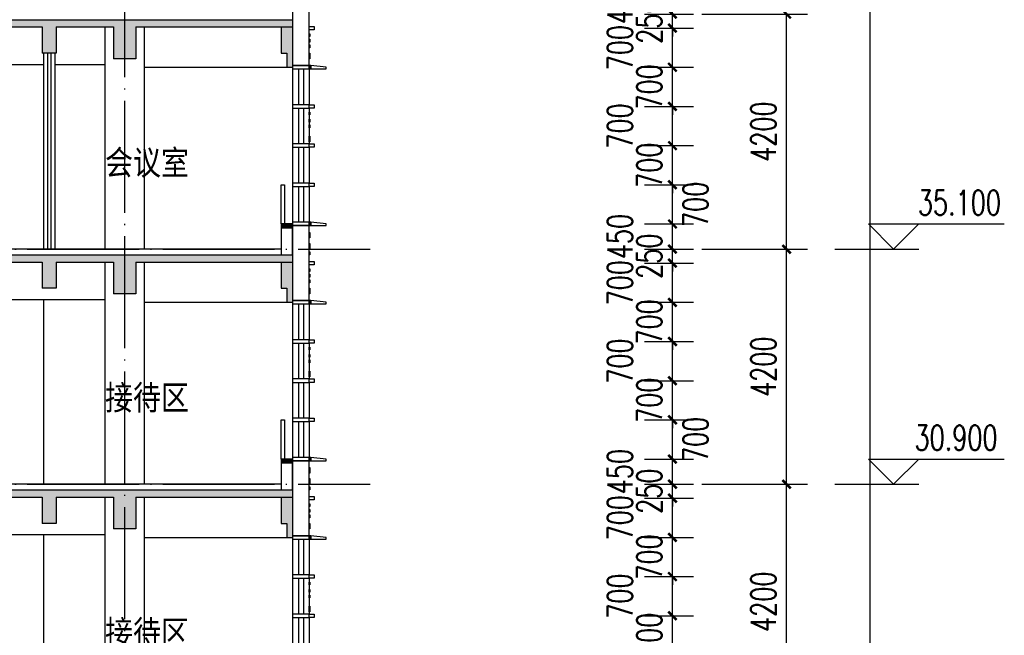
# Model space of a CAD drawing. Header units: millimetres. Extents: x 500457 to 783861, y -293374 to -162131.
# Tile 74 of 116: x 735902 to 753498, y -202151 to -191151. Entities that reach past the tile are written whole.
import ezdxf

# ---------------------------------------------------------------- set-up
doc = ezdxf.new("R2010")
doc.units = ezdxf.units.MM
doc.header["$LTSCALE"] = 1000
doc.linetypes.add('DOTE', pattern=[2.42, 2, -0.2, 0.02, -0.2])
for name, color, linetype in [('A-DOOR-FIRE', 4, 'Continuous'), ('A-SECT-SURF', 6, 'Continuous'), ('A-看线', 115, 'Continuous'), ('DIM_ELEV', 3, 'Continuous'), ('DOTE', 1, 'DOTE'), ('E_WINDOW', 4, 'Continuous'), ('EVTR', 2, 'Continuous'), ('LY_MC_section A_A$0$A31----(18)', 140, 'Continuous'), ('PUB_DIM', 3, 'Continuous'), ('PUB_HATCH', 8, 'Continuous'), ('PUB_TEXT', 7, 'Continuous'), ('WALL', 255, 'Continuous'), ('板洞', 6, 'Continuous')]:
    doc.layers.add(name, color=color, linetype=linetype)
doc.styles.add('_TCH_DIM', font='SIMPLEX', dxfattribs={"bigfont": 'GBCBIG'})
doc.styles.add('_TCH_DIM_T3', font='SIMPLEX', dxfattribs={"width": 0.705882, "bigfont": 'GBCBIG'})
doc.styles.add('TSSD_Norm', font='tssdeng.shx', dxfattribs={"bigfont": 'hztxt.shx'})
doc.dimstyles.new('_TCH_ARCH&&150', dxfattribs={"dimtxt": 446.25, "dimasz": 150, "dimexe": 375, "dimexo": 450, "dimgap": 189.375, "dimtad": 1, "dimdec": 0, "dimzin": 0, "dimdsep": 46, "dimtxsty": '_TCH_DIM_T3', "dimblk": 'ARCHTICK', "dimcen": 0.09, "dimclrt": 7, "dimazin": 2, "dimtfac": 1, "dimtdec": 0, "dimtix": 1, "dimtmove": 2, "dimatfit": 3, "dimfxl": 1, "dimtolj": 1, "dimtzin": 0, "dimarcsym": 0})

# ---------------------------------------------------------------- blocks, each defined once
blk = doc.blocks.new('A$C7aab0e27')
at = {"layer": 'LY_MC_section A_A$0$A31----(18)'}
for points in [[(-30, 0), (-30, -60), (-300, -60), (-300, -30)], [(-30, -60), (-30, 0), (0, 0), (0, -60)]]:
    blk.add_lwpolyline(points, close=True, dxfattribs=at)
blk = doc.blocks.new('A$C37e4a2ef')
at = {"layer": 'LY_MC_section A_A$0$A31----(18)'}
blk.add_lwpolyline([(0, 0), (300, 0), (300, -60), (0, -60)], close=True, dxfattribs=at)
at = {"layer": 'A-DOOR-FIRE'}
blk.add_blockref('A$C7aab0e27', (0, 0), dxfattribs=at)
blk = doc.blocks.new('A$C42b86bd6')
at = {"layer": 'LY_MC_section A_A$0$A31----(18)'}
for points in [[(90, 0), (0, 0), (0, -60), (90, -60)], [(90, 0), (390, 0), (390, -60), (90, -60)]]:
    blk.add_lwpolyline(points, close=True, dxfattribs=at)
blk = doc.blocks.new('A$C827e71c0')
at = {"layer": 'LY_MC_section A_A$0$A31----(18)'}
blk.add_lwpolyline([(0, 0), (-90, 0), (-90, -60), (0, -60)], close=True, dxfattribs=at)
blk = doc.blocks.new('A$C3da70275')
at = {"layer": 'PUB_HATCH'}
for points in [[(0, -80), (0, -550), (200, -550), (200, -80)], [(100, -550), (0, -550), (0, -800), (100, -800)], [(0, -3600), (200, -3600), (200, -3670), (0, -3670)]]:
    blk.add_hatch(color=256, dxfattribs=at).paths.add_polyline_path(points)
at = {"layer": 'EVTR'}
blk.add_lwpolyline([(200, -3600), (200, -2900), (140, -2900), (140, -3600)], dxfattribs=at)
at = {"layer": 'WALL', "color": 0}
for p, q in [((0, -80), (0, -550)), ((200, -80), (0, -80)), ((200, -80), (200, -550)), ((0, -550), (0, -800)), ((200, -550), (100, -550)), ((100, -550), (100, -800)), ((100, -800), (0, -800))]:
    blk.add_line(p, q, dxfattribs=at)
at = {"layer": 'WALL'}
for points in [[(0, -3600), (200, -3600), (200, -3670), (0, -3670)], [(0, -3670), (200, -3670), (200, -4150), (0, -4150)]]:
    blk.add_lwpolyline(points, close=True, dxfattribs=at)
blk = doc.blocks.new('$EWDLib$00001159')
for p, q in [((0, 0), (0, 1500)), ((84, 0), (84, 1500)), ((156, 0), (156, 1500)), ((240, 0), (240, 1500))]:
    blk.add_line(p, q)
blk = doc.blocks.new('A$Cefe507ca')
at = {"layer": 'LY_MC_section A_A$0$A31----(18)'}
for points in [[(300, -8680), (0, -8680), (0, -10020), (300, -10020)], [(300, -9450), (310, -9450), (310, -9500), (300, -9500)], [(300, -9550), (310, -9550), (310, -9600), (300, -9600)], [(300, -9650), (310, -9650), (310, -9700), (300, -9700)], [(300, -9800), (310, -9800), (310, -9900), (300, -9900)], [(300, -10850), (310, -10850), (310, -10900), (300, -10900)], [(300, -10980), (310, -10980), (310, -11030), (300, -11030)], [(300, -11080), (310, -11080), (310, -11130), (300, -11130)], [(300, -11280), (310, -11280), (310, -11380), (300, -11380)], [(300, -12880), (0, -12880), (0, -14220), (300, -14220)], [(300, -17080), (0, -17080), (0, -18420), (300, -18420)], [(300, -19250), (310, -19250), (310, -19300), (300, -19300)], [(300, -19380), (310, -19380), (310, -19430), (300, -19430)], [(300, -19480), (310, -19480), (310, -19530), (300, -19530)], [(300, -19680), (310, -19680), (310, -19780), (300, -19780)]]:
    blk.add_lwpolyline(points, close=True, dxfattribs=at)
at = {"layer": 'LY_MC_section A_A$0$A31----(18)', "color": 51, "true_color": 0xf8f6b0}
for points in [[(300, -13000), (310, -13000), (310, -13100), (300, -13100)], [(300, -13200), (310, -13200), (310, -13300), (300, -13300)], [(300, -13350), (310, -13350), (310, -13400), (300, -13400)], [(300, -13650), (310, -13650), (310, -13700), (300, -13700)], [(300, -13750), (310, -13750), (310, -13800), (300, -13800)], [(300, -13850), (310, -13850), (310, -13900), (300, -13900)], [(300, -14000), (310, -14000), (310, -14100), (300, -14100)], [(300, -15050), (310, -15050), (310, -15100), (300, -15100)], [(300, -15180), (310, -15180), (310, -15230), (300, -15230)], [(300, -15280), (310, -15280), (310, -15330), (300, -15330)], [(300, -15480), (310, -15480), (310, -15580), (300, -15580)], [(300, -17200), (310, -17200), (310, -17300), (300, -17300)], [(300, -17400), (310, -17400), (310, -17500), (300, -17500)], [(300, -17550), (310, -17550), (310, -17600), (300, -17600)], [(300, -17850), (310, -17850), (310, -17900), (300, -17900)], [(300, -17950), (310, -17950), (310, -18000), (300, -18000)], [(300, -18050), (310, -18050), (310, -18100), (300, -18100)], [(300, -18200), (310, -18200), (310, -18300), (300, -18300)]]:
    blk.add_lwpolyline(points, close=True, dxfattribs=at)
at = {"layer": 'A-DOOR-FIRE', "xscale": -1}
for name, p in [('A$C827e71c0', (300, -9320)), ('A$C37e4a2ef', (300, -10020)), ('A$C42b86bd6', (390, -10720)), ('A$C37e4a2ef', (300, -12820)), ('A$C37e4a2ef', (300, -12820)), ('A$C827e71c0', (300, -13520)), ('A$C37e4a2ef', (300, -14220)), ('A$C42b86bd6', (390, -14920)), ('A$C37e4a2ef', (300, -17020)), ('A$C37e4a2ef', (300, -17020)), ('A$C827e71c0', (300, -17720)), ('A$C37e4a2ef', (300, -18420)), ('A$C42b86bd6', (390, -19120))]:
    blk.add_blockref(name, p, dxfattribs=at)
at = {"layer": 'LY_MC_section A_A$0$A31----(18)', "xscale": 1.250000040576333, "yscale": -0.4266666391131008}
for p in [(0, -10080), (0, -10780), (0, -11480), (0, -12180), (0, -14280), (0, -14980), (0, -15680), (0, -16380), (0, -18480), (0, -19180), (0, -19880)]:
    blk.add_blockref('$EWDLib$00001159', p, dxfattribs=at)
at = {"layer": 'LY_MC_section A_A$0$A31----(18)', "xscale": -1}
for p in [(390, -11420), (390, -12120), (390, -15620), (390, -16320), (390, -19820)]:
    blk.add_blockref('A$C42b86bd6', p, dxfattribs=at)
at = {"layer": '板洞', "xscale": -1}
for p in [(0, -9250), (0, -13450), (0, -17650)]:
    blk.add_blockref('A$C3da70275', p, dxfattribs=at)
blk = doc.blocks.new('A$Cee851c36')
at = {"layer": 'PUB_HATCH'}
for points in [[(15600, -187), (15750, -230), (18125, -230), (18292, -187), (18375, -100), (15600, -100)], [(18292, -187), (18375, -230), (19400, -230), (19600, -187), (19600, -100), (18375, -100)], [(19600, -187), (19800, -230), (22600, -230), (22600, -100), (19600, -100)], [(18292, -187), (18125, -230), (18125, -700), (18375, -700), (18375, -230)], [(19600, -187), (19400, -230), (19400, -800), (19800, -800), (19800, -230)]]:
    blk.add_hatch(color=256, dxfattribs=at).paths.add_polyline_path(points)
at = {"layer": 'A-SECT-SURF'}
blk.add_line((22400, 0), (0, 0), dxfattribs=at)
at = {"layer": 'A-看线'}
for p, q in [((19250, -4200), (19250, -230)), ((19950, -230), (19950, -4200)), ((15750, -900), (19250, -900))]:
    blk.add_line(p, q, dxfattribs=at)
for points in [[(18150, -900), (18150, -4200)], [(19950, -950), (22500, -950)]]:
    blk.add_lwpolyline(points, dxfattribs=at)
at = {"layer": 'WALL'}
for p, q in [((15600, -100), (18375, -100)), ((18375, -100), (19600, -100)), ((19600, -100), (22600, -100)), ((22600, -100), (22600, -230)), ((15750, -230), (18125, -230)), ((18125, -230), (18125, -700)), ((18375, -230), (18375, -700)), ((18375, -230), (19400, -230)), ((19400, -230), (19400, -800)), ((19800, -230), (19800, -800)), ((19800, -230), (22600, -230)), ((18375, -700), (18125, -700)), ((19800, -800), (19400, -800))]:
    blk.add_line(p, q, dxfattribs=at)
at = {"layer": 'PUB_TEXT', "style": 'TSSD_Norm'}
blk.add_text('接待区', height=500, dxfattribs=at).set_placement((19250, -2920))
blk = doc.blocks.new('A$C491a6cfb')
at = {"layer": 'PUB_HATCH'}
for points in [[(15600, -187), (15750, -230), (18125, -230), (18292, -187), (18375, -100), (15600, -100)], [(18292, -187), (18375, -230), (19400, -230), (19600, -187), (19600, -100), (18375, -100)], [(19600, -187), (19800, -230), (22600, -230), (22600, -100), (19600, -100)], [(18292, -187), (18125, -230), (18125, -700), (18375, -700), (18375, -230)], [(19600, -187), (19400, -230), (19400, -800), (19800, -800), (19800, -230)]]:
    blk.add_hatch(color=256, dxfattribs=at).paths.add_polyline_path(points)
at = {"layer": 'A-看线'}
for p, q in [((19250, -4200), (19250, -230)), ((19950, -230), (19950, -4200)), ((15750, -900), (18150, -900)), ((18350, -900), (19250, -900))]:
    blk.add_line(p, q, dxfattribs=at)
blk.add_lwpolyline([(19950, -950), (22500, -950)], dxfattribs=at)
at = {"layer": 'WALL'}
for p, q in [((15600, -100), (18375, -100)), ((18375, -100), (19600, -100)), ((19600, -100), (22600, -100)), ((22600, -100), (22600, -230)), ((15750, -230), (18125, -230)), ((18125, -230), (18125, -700)), ((18375, -230), (18375, -700)), ((18375, -230), (19400, -230)), ((19400, -230), (19400, -800)), ((19800, -230), (19800, -800)), ((19800, -230), (22600, -230)), ((18375, -700), (18125, -700)), ((19800, -800), (19400, -800))]:
    blk.add_line(p, q, dxfattribs=at)
at = {"layer": 'E_WINDOW', "xscale": 0.8333333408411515, "yscale": 2.333333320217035, "rotation": 179.9999999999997}
blk.add_blockref('$EWDLib$00001159', (18350, -700), dxfattribs=at)
at = {"layer": 'PUB_TEXT', "style": 'TSSD_Norm'}
blk.add_text('会议室', height=500, dxfattribs=at).set_placement((19250, -2920))
blk = doc.blocks.new('_ArchTick')
at = {"color": 0, "linetype": 'ByBlock', "const_width": 0.3}
blk.add_lwpolyline([(-0.5, -0.5), (0.5, 0.5)], dxfattribs=at)
blk = doc.blocks.new('*D196')
at = {"layer": 'Defpoints', "color": 0, "transparency": 16777216}
for p in [(746619, -201801), (747567, -201801), (746619, -202501)]:
    blk.add_point(p, dxfattribs=at)
at = {"layer": 'PUB_DIM', "color": 0, "lineweight": -2, "transparency": 16777216}
for p, q in [((747069, -201801), (747942, -201801)), ((747567, -201801), (747567, -201651)), ((747567, -202501), (747567, -201801)), ((747069, -202501), (747942, -202501)), ((747567, -202501), (747567, -202651))]:
    blk.add_line(p, q, dxfattribs=at)
at = {"layer": 'PUB_DIM', "color": 0, "lineweight": -2, "transparency": 16777216, "xscale": 150, "yscale": 150, "zscale": 150}
for p, rotation in [((747567, -201801), 270), ((747567, -202501), 90)]:
    blk.add_blockref('_ArchTick', p, dxfattribs=dict(at, rotation=rotation))
at = {"layer": 'PUB_DIM', "color": 7, "transparency": 16777216, "insert": (747154, -202151), "char_height": 446.2, "attachment_point": 5, "rotation": 90, "style": '_TCH_DIM_T3'}
blk.add_mtext('\\A1;700', dxfattribs=at)
blk = doc.blocks.new('*D197')
at = {"layer": 'Defpoints', "color": 0, "transparency": 16777216}
for p in [(746619, -201101), (747567, -201101), (746619, -201801)]:
    blk.add_point(p, dxfattribs=at)
at = {"layer": 'PUB_DIM', "color": 0, "lineweight": -2, "transparency": 16777216}
for p, q in [((747069, -201101), (747942, -201101)), ((747567, -201801), (747567, -201101)), ((747069, -201801), (747942, -201801))]:
    blk.add_line(p, q, dxfattribs=at)
at = {"layer": 'PUB_DIM', "color": 0, "lineweight": -2, "transparency": 16777216, "xscale": 150, "yscale": 150, "zscale": 150}
for p, rotation in [((747567, -201101), 90), ((747567, -201801), 270)]:
    blk.add_blockref('_ArchTick', p, dxfattribs=dict(at, rotation=rotation))
at = {"layer": 'PUB_DIM', "color": 7, "transparency": 16777216, "insert": (746629, -201451), "char_height": 446.2, "attachment_point": 5, "rotation": 90, "style": '_TCH_DIM_T3'}
blk.add_mtext('\\A1;700', dxfattribs=at)
blk = doc.blocks.new('*D198')
at = {"layer": 'Defpoints', "color": 0, "transparency": 16777216}
for p in [(746619, -200401), (747567, -200401), (746619, -201101)]:
    blk.add_point(p, dxfattribs=at)
at = {"layer": 'PUB_DIM', "color": 0, "lineweight": -2, "transparency": 16777216}
for p, q in [((747069, -200401), (747942, -200401)), ((747567, -200401), (747567, -200251)), ((747567, -201101), (747567, -200401)), ((747069, -201101), (747942, -201101)), ((747567, -201101), (747567, -201251))]:
    blk.add_line(p, q, dxfattribs=at)
at = {"layer": 'PUB_DIM', "color": 0, "lineweight": -2, "transparency": 16777216, "xscale": 150, "yscale": 150, "zscale": 150}
for p, rotation in [((747567, -200401), 270), ((747567, -201101), 90)]:
    blk.add_blockref('_ArchTick', p, dxfattribs=dict(at, rotation=rotation))
at = {"layer": 'PUB_DIM', "color": 7, "transparency": 16777216, "insert": (747154, -200751), "char_height": 446.2, "attachment_point": 5, "rotation": 90, "style": '_TCH_DIM_T3'}
blk.add_mtext('\\A1;700', dxfattribs=at)
blk = doc.blocks.new('*D199')
at = {"layer": 'Defpoints', "color": 0, "transparency": 16777216}
for p in [(746619, -199701), (747567, -199701), (746619, -200401)]:
    blk.add_point(p, dxfattribs=at)
at = {"layer": 'PUB_DIM', "color": 0, "lineweight": -2, "transparency": 16777216}
for p, q in [((747069, -199701), (747942, -199701)), ((747567, -200401), (747567, -199701)), ((747069, -200401), (747942, -200401))]:
    blk.add_line(p, q, dxfattribs=at)
at = {"layer": 'PUB_DIM', "color": 0, "lineweight": -2, "transparency": 16777216, "xscale": 150, "yscale": 150, "zscale": 150}
for p, rotation in [((747567, -199701), 90), ((747567, -200401), 270)]:
    blk.add_blockref('_ArchTick', p, dxfattribs=dict(at, rotation=rotation))
at = {"layer": 'PUB_DIM', "color": 7, "transparency": 16777216, "insert": (746629, -200051), "char_height": 446.2, "attachment_point": 5, "rotation": 90, "style": '_TCH_DIM_T3'}
blk.add_mtext('\\A1;700', dxfattribs=at)
blk = doc.blocks.new('*D200')
at = {"layer": 'Defpoints', "color": 0, "transparency": 16777216}
for p in [(746619, -199451), (747567, -199451), (746619, -199701)]:
    blk.add_point(p, dxfattribs=at)
at = {"layer": 'PUB_DIM', "color": 0, "lineweight": -2, "transparency": 16777216}
for p, q in [((747567, -199451), (747567, -199301)), ((747069, -199451), (747942, -199451)), ((747567, -199701), (747567, -199451)), ((747069, -199701), (747942, -199701)), ((747567, -199701), (747567, -199851))]:
    blk.add_line(p, q, dxfattribs=at)
at = {"layer": 'PUB_DIM', "color": 0, "lineweight": -2, "transparency": 16777216, "xscale": 150, "yscale": 150, "zscale": 150}
for p, rotation in [((747567, -199451), 270), ((747567, -199701), 90)]:
    blk.add_blockref('_ArchTick', p, dxfattribs=dict(at, rotation=rotation))
at = {"layer": 'PUB_DIM', "color": 7, "transparency": 16777216, "insert": (747154, -199576), "char_height": 446.2, "attachment_point": 5, "rotation": 90, "style": '_TCH_DIM_T3'}
blk.add_mtext('\\A1;250', dxfattribs=at)
blk = doc.blocks.new('*D201')
at = {"layer": 'Defpoints', "color": 0, "transparency": 16777216}
for p in [(746619, -199001), (747567, -199001), (746619, -199451)]:
    blk.add_point(p, dxfattribs=at)
at = {"layer": 'PUB_DIM', "color": 0, "lineweight": -2, "transparency": 16777216}
for p, q in [((747069, -199001), (747942, -199001)), ((747567, -199451), (747567, -199001)), ((747069, -199451), (747942, -199451))]:
    blk.add_line(p, q, dxfattribs=at)
at = {"layer": 'PUB_DIM', "color": 0, "lineweight": -2, "transparency": 16777216, "xscale": 150, "yscale": 150, "zscale": 150}
for p, rotation in [((747567, -199001), 90), ((747567, -199451), 270)]:
    blk.add_blockref('_ArchTick', p, dxfattribs=dict(at, rotation=rotation))
at = {"layer": 'PUB_DIM', "color": 7, "transparency": 16777216, "insert": (746629, -199226), "char_height": 446.2, "attachment_point": 5, "rotation": 90, "style": '_TCH_DIM_T3'}
blk.add_mtext('\\A1;450', dxfattribs=at)
blk = doc.blocks.new('*D202')
at = {"layer": 'Defpoints', "color": 0, "transparency": 16777216}
for p in [(746619, -198301), (747567, -198301), (746619, -199001)]:
    blk.add_point(p, dxfattribs=at)
at = {"layer": 'PUB_DIM', "color": 0, "lineweight": -2, "transparency": 16777216}
for p, q in [((747069, -198301), (747942, -198301)), ((747567, -199001), (747567, -198301)), ((747069, -199001), (747942, -199001))]:
    blk.add_line(p, q, dxfattribs=at)
at = {"layer": 'PUB_DIM', "color": 0, "lineweight": -2, "transparency": 16777216, "xscale": 150, "yscale": 150, "zscale": 150}
for p, rotation in [((747567, -198301), 90), ((747567, -199001), 270)]:
    blk.add_blockref('_ArchTick', p, dxfattribs=dict(at, rotation=rotation))
at = {"layer": 'PUB_DIM', "color": 7, "transparency": 16777216, "insert": (747979, -198651), "char_height": 446.2, "attachment_point": 5, "rotation": 90, "style": '_TCH_DIM_T3'}
blk.add_mtext('\\A1;700', dxfattribs=at)
blk = doc.blocks.new('*D203')
at = {"layer": 'Defpoints', "color": 0, "transparency": 16777216}
for p in [(746619, -197601), (747567, -197601), (746619, -198301)]:
    blk.add_point(p, dxfattribs=at)
at = {"layer": 'PUB_DIM', "color": 0, "lineweight": -2, "transparency": 16777216}
for p, q in [((747069, -197601), (747942, -197601)), ((747567, -197601), (747567, -197451)), ((747567, -198301), (747567, -197601)), ((747069, -198301), (747942, -198301)), ((747567, -198301), (747567, -198451))]:
    blk.add_line(p, q, dxfattribs=at)
at = {"layer": 'PUB_DIM', "color": 0, "lineweight": -2, "transparency": 16777216, "xscale": 150, "yscale": 150, "zscale": 150}
for p, rotation in [((747567, -197601), 270), ((747567, -198301), 90)]:
    blk.add_blockref('_ArchTick', p, dxfattribs=dict(at, rotation=rotation))
at = {"layer": 'PUB_DIM', "color": 7, "transparency": 16777216, "insert": (747154, -197951), "char_height": 446.2, "attachment_point": 5, "rotation": 90, "style": '_TCH_DIM_T3'}
blk.add_mtext('\\A1;700', dxfattribs=at)
blk = doc.blocks.new('*D204')
at = {"layer": 'Defpoints', "color": 0, "transparency": 16777216}
for p in [(746619, -196901), (747567, -196901), (746619, -197601)]:
    blk.add_point(p, dxfattribs=at)
at = {"layer": 'PUB_DIM', "color": 0, "lineweight": -2, "transparency": 16777216}
for p, q in [((747069, -196901), (747942, -196901)), ((747567, -197601), (747567, -196901)), ((747069, -197601), (747942, -197601))]:
    blk.add_line(p, q, dxfattribs=at)
at = {"layer": 'PUB_DIM', "color": 0, "lineweight": -2, "transparency": 16777216, "xscale": 150, "yscale": 150, "zscale": 150}
for p, rotation in [((747567, -196901), 90), ((747567, -197601), 270)]:
    blk.add_blockref('_ArchTick', p, dxfattribs=dict(at, rotation=rotation))
at = {"layer": 'PUB_DIM', "color": 7, "transparency": 16777216, "insert": (746629, -197251), "char_height": 446.2, "attachment_point": 5, "rotation": 90, "style": '_TCH_DIM_T3'}
blk.add_mtext('\\A1;700', dxfattribs=at)
blk = doc.blocks.new('*D205')
at = {"layer": 'Defpoints', "color": 0, "transparency": 16777216}
for p in [(746619, -196201), (747567, -196201), (746619, -196901)]:
    blk.add_point(p, dxfattribs=at)
at = {"layer": 'PUB_DIM', "color": 0, "lineweight": -2, "transparency": 16777216}
for p, q in [((747567, -196201), (747567, -196051)), ((747069, -196201), (747942, -196201)), ((747567, -196901), (747567, -196201)), ((747069, -196901), (747942, -196901)), ((747567, -196901), (747567, -197051))]:
    blk.add_line(p, q, dxfattribs=at)
at = {"layer": 'PUB_DIM', "color": 0, "lineweight": -2, "transparency": 16777216, "xscale": 150, "yscale": 150, "zscale": 150}
for p, rotation in [((747567, -196201), 270), ((747567, -196901), 90)]:
    blk.add_blockref('_ArchTick', p, dxfattribs=dict(at, rotation=rotation))
at = {"layer": 'PUB_DIM', "color": 7, "transparency": 16777216, "insert": (747154, -196551), "char_height": 446.2, "attachment_point": 5, "rotation": 90, "style": '_TCH_DIM_T3'}
blk.add_mtext('\\A1;700', dxfattribs=at)
blk = doc.blocks.new('*D206')
at = {"layer": 'Defpoints', "color": 0, "transparency": 16777216}
for p in [(746619, -195501), (747567, -195501), (746619, -196201)]:
    blk.add_point(p, dxfattribs=at)
at = {"layer": 'PUB_DIM', "color": 0, "lineweight": -2, "transparency": 16777216}
for p, q in [((747069, -195501), (747942, -195501)), ((747567, -196201), (747567, -195501)), ((747069, -196201), (747942, -196201))]:
    blk.add_line(p, q, dxfattribs=at)
at = {"layer": 'PUB_DIM', "color": 0, "lineweight": -2, "transparency": 16777216, "xscale": 150, "yscale": 150, "zscale": 150}
for p, rotation in [((747567, -195501), 90), ((747567, -196201), 270)]:
    blk.add_blockref('_ArchTick', p, dxfattribs=dict(at, rotation=rotation))
at = {"layer": 'PUB_DIM', "color": 7, "transparency": 16777216, "insert": (746629, -195851), "char_height": 446.2, "attachment_point": 5, "rotation": 90, "style": '_TCH_DIM_T3'}
blk.add_mtext('\\A1;700', dxfattribs=at)
blk = doc.blocks.new('*D207')
at = {"layer": 'Defpoints', "color": 0, "transparency": 16777216}
for p in [(746619, -195251), (747567, -195251), (746619, -195501)]:
    blk.add_point(p, dxfattribs=at)
at = {"layer": 'PUB_DIM', "color": 0, "lineweight": -2, "transparency": 16777216}
for p, q in [((747567, -195251), (747567, -195101)), ((747069, -195251), (747942, -195251)), ((747567, -195501), (747567, -195251)), ((747069, -195501), (747942, -195501)), ((747567, -195501), (747567, -195651))]:
    blk.add_line(p, q, dxfattribs=at)
at = {"layer": 'PUB_DIM', "color": 0, "lineweight": -2, "transparency": 16777216, "xscale": 150, "yscale": 150, "zscale": 150}
for p, rotation in [((747567, -195251), 270), ((747567, -195501), 90)]:
    blk.add_blockref('_ArchTick', p, dxfattribs=dict(at, rotation=rotation))
at = {"layer": 'PUB_DIM', "color": 7, "transparency": 16777216, "insert": (747154, -195376), "char_height": 446.2, "attachment_point": 5, "rotation": 90, "style": '_TCH_DIM_T3'}
blk.add_mtext('\\A1;250', dxfattribs=at)
blk = doc.blocks.new('*D208')
at = {"layer": 'Defpoints', "color": 0, "transparency": 16777216}
for p in [(746619, -194801), (747567, -194801), (746619, -195251)]:
    blk.add_point(p, dxfattribs=at)
at = {"layer": 'PUB_DIM', "color": 0, "lineweight": -2, "transparency": 16777216}
for p, q in [((747069, -194801), (747942, -194801)), ((747567, -195251), (747567, -194801)), ((747069, -195251), (747942, -195251))]:
    blk.add_line(p, q, dxfattribs=at)
at = {"layer": 'PUB_DIM', "color": 0, "lineweight": -2, "transparency": 16777216, "xscale": 150, "yscale": 150, "zscale": 150}
for p, rotation in [((747567, -194801), 90), ((747567, -195251), 270)]:
    blk.add_blockref('_ArchTick', p, dxfattribs=dict(at, rotation=rotation))
at = {"layer": 'PUB_DIM', "color": 7, "transparency": 16777216, "insert": (746629, -195026), "char_height": 446.2, "attachment_point": 5, "rotation": 90, "style": '_TCH_DIM_T3'}
blk.add_mtext('\\A1;450', dxfattribs=at)
blk = doc.blocks.new('*D209')
at = {"layer": 'Defpoints', "color": 0, "transparency": 16777216}
for p in [(746619, -194101), (747567, -194101), (746619, -194801)]:
    blk.add_point(p, dxfattribs=at)
at = {"layer": 'PUB_DIM', "color": 0, "lineweight": -2, "transparency": 16777216}
for p, q in [((747069, -194101), (747942, -194101)), ((747567, -194801), (747567, -194101)), ((747069, -194801), (747942, -194801))]:
    blk.add_line(p, q, dxfattribs=at)
at = {"layer": 'PUB_DIM', "color": 0, "lineweight": -2, "transparency": 16777216, "xscale": 150, "yscale": 150, "zscale": 150}
for p, rotation in [((747567, -194101), 90), ((747567, -194801), 270)]:
    blk.add_blockref('_ArchTick', p, dxfattribs=dict(at, rotation=rotation))
at = {"layer": 'PUB_DIM', "color": 7, "transparency": 16777216, "insert": (747979, -194451), "char_height": 446.2, "attachment_point": 5, "rotation": 90, "style": '_TCH_DIM_T3'}
blk.add_mtext('\\A1;700', dxfattribs=at)
blk = doc.blocks.new('*D210')
at = {"layer": 'Defpoints', "color": 0, "transparency": 16777216}
for p in [(746619, -193401), (747567, -193401), (746619, -194101)]:
    blk.add_point(p, dxfattribs=at)
at = {"layer": 'PUB_DIM', "color": 0, "lineweight": -2, "transparency": 16777216}
for p, q in [((747567, -193401), (747567, -193251)), ((747069, -193401), (747942, -193401)), ((747567, -194101), (747567, -193401)), ((747069, -194101), (747942, -194101)), ((747567, -194101), (747567, -194251))]:
    blk.add_line(p, q, dxfattribs=at)
at = {"layer": 'PUB_DIM', "color": 0, "lineweight": -2, "transparency": 16777216, "xscale": 150, "yscale": 150, "zscale": 150}
for p, rotation in [((747567, -193401), 270), ((747567, -194101), 90)]:
    blk.add_blockref('_ArchTick', p, dxfattribs=dict(at, rotation=rotation))
at = {"layer": 'PUB_DIM', "color": 7, "transparency": 16777216, "insert": (747154, -193751), "char_height": 446.2, "attachment_point": 5, "rotation": 90, "style": '_TCH_DIM_T3'}
blk.add_mtext('\\A1;700', dxfattribs=at)
blk = doc.blocks.new('*D211')
at = {"layer": 'Defpoints', "color": 0, "transparency": 16777216}
for p in [(746619, -192701), (747567, -192701), (746619, -193401)]:
    blk.add_point(p, dxfattribs=at)
at = {"layer": 'PUB_DIM', "color": 0, "lineweight": -2, "transparency": 16777216}
for p, q in [((747069, -192701), (747942, -192701)), ((747567, -193401), (747567, -192701)), ((747069, -193401), (747942, -193401))]:
    blk.add_line(p, q, dxfattribs=at)
at = {"layer": 'PUB_DIM', "color": 0, "lineweight": -2, "transparency": 16777216, "xscale": 150, "yscale": 150, "zscale": 150}
for p, rotation in [((747567, -192701), 90), ((747567, -193401), 270)]:
    blk.add_blockref('_ArchTick', p, dxfattribs=dict(at, rotation=rotation))
at = {"layer": 'PUB_DIM', "color": 7, "transparency": 16777216, "insert": (746629, -193051), "char_height": 446.2, "attachment_point": 5, "rotation": 90, "style": '_TCH_DIM_T3'}
blk.add_mtext('\\A1;700', dxfattribs=at)
blk = doc.blocks.new('*D212')
at = {"layer": 'Defpoints', "color": 0, "transparency": 16777216}
for p in [(746619, -192001), (747567, -192001), (746619, -192701)]:
    blk.add_point(p, dxfattribs=at)
at = {"layer": 'PUB_DIM', "color": 0, "lineweight": -2, "transparency": 16777216}
for p, q in [((747567, -192001), (747567, -191851)), ((747069, -192001), (747942, -192001)), ((747567, -192701), (747567, -192001)), ((747069, -192701), (747942, -192701)), ((747567, -192701), (747567, -192851))]:
    blk.add_line(p, q, dxfattribs=at)
at = {"layer": 'PUB_DIM', "color": 0, "lineweight": -2, "transparency": 16777216, "xscale": 150, "yscale": 150, "zscale": 150}
for p, rotation in [((747567, -192001), 270), ((747567, -192701), 90)]:
    blk.add_blockref('_ArchTick', p, dxfattribs=dict(at, rotation=rotation))
at = {"layer": 'PUB_DIM', "color": 7, "transparency": 16777216, "insert": (747154, -192351), "char_height": 446.2, "attachment_point": 5, "rotation": 90, "style": '_TCH_DIM_T3'}
blk.add_mtext('\\A1;700', dxfattribs=at)
blk = doc.blocks.new('*D213')
at = {"layer": 'Defpoints', "color": 0, "transparency": 16777216}
for p in [(746619, -191301), (747567, -191301), (746619, -192001)]:
    blk.add_point(p, dxfattribs=at)
at = {"layer": 'PUB_DIM', "color": 0, "lineweight": -2, "transparency": 16777216}
for p, q in [((747069, -191301), (747942, -191301)), ((747567, -192001), (747567, -191301)), ((747069, -192001), (747942, -192001))]:
    blk.add_line(p, q, dxfattribs=at)
at = {"layer": 'PUB_DIM', "color": 0, "lineweight": -2, "transparency": 16777216, "xscale": 150, "yscale": 150, "zscale": 150}
for p, rotation in [((747567, -191301), 90), ((747567, -192001), 270)]:
    blk.add_blockref('_ArchTick', p, dxfattribs=dict(at, rotation=rotation))
at = {"layer": 'PUB_DIM', "color": 7, "transparency": 16777216, "insert": (746629, -191651), "char_height": 446.2, "attachment_point": 5, "rotation": 90, "style": '_TCH_DIM_T3'}
blk.add_mtext('\\A1;700', dxfattribs=at)
blk = doc.blocks.new('*D214')
at = {"layer": 'Defpoints', "color": 0, "transparency": 16777216}
for p in [(746619, -191051), (747567, -191051), (746619, -191301)]:
    blk.add_point(p, dxfattribs=at)
at = {"layer": 'PUB_DIM', "color": 0, "lineweight": -2, "transparency": 16777216}
for p, q in [((747567, -191051), (747567, -190901)), ((747069, -191051), (747942, -191051)), ((747567, -191301), (747567, -191051)), ((747069, -191301), (747942, -191301)), ((747567, -191301), (747567, -191451))]:
    blk.add_line(p, q, dxfattribs=at)
at = {"layer": 'PUB_DIM', "color": 0, "lineweight": -2, "transparency": 16777216, "xscale": 150, "yscale": 150, "zscale": 150}
for p, rotation in [((747567, -191051), 270), ((747567, -191301), 90)]:
    blk.add_blockref('_ArchTick', p, dxfattribs=dict(at, rotation=rotation))
at = {"layer": 'PUB_DIM', "color": 7, "transparency": 16777216, "insert": (747154, -191176), "char_height": 446.2, "attachment_point": 5, "rotation": 90, "style": '_TCH_DIM_T3'}
blk.add_mtext('\\A1;250', dxfattribs=at)
blk = doc.blocks.new('*D215')
at = {"layer": 'Defpoints', "color": 0, "transparency": 16777216}
for p in [(746619, -190601), (747567, -190601), (746619, -191051)]:
    blk.add_point(p, dxfattribs=at)
at = {"layer": 'PUB_DIM', "color": 0, "lineweight": -2, "transparency": 16777216}
for p, q in [((747069, -190601), (747942, -190601)), ((747567, -191051), (747567, -190601)), ((747069, -191051), (747942, -191051))]:
    blk.add_line(p, q, dxfattribs=at)
at = {"layer": 'PUB_DIM', "color": 0, "lineweight": -2, "transparency": 16777216, "xscale": 150, "yscale": 150, "zscale": 150}
for p, rotation in [((747567, -190601), 90), ((747567, -191051), 270)]:
    blk.add_blockref('_ArchTick', p, dxfattribs=dict(at, rotation=rotation))
at = {"layer": 'PUB_DIM', "color": 7, "transparency": 16777216, "insert": (746629, -190826), "char_height": 446.2, "attachment_point": 5, "rotation": 90, "style": '_TCH_DIM_T3'}
blk.add_mtext('\\A1;450', dxfattribs=at)
blk = doc.blocks.new('*D229')
at = {"layer": 'Defpoints', "color": 0, "transparency": 16777216}
for p in [(746806, -182051), (751101, -182051), (746806, -235951)]:
    blk.add_point(p, dxfattribs=at)
at = {"layer": 'PUB_DIM', "color": 0, "lineweight": -2, "transparency": 16777216}
for p, q in [((747256, -182051), (751476, -182051)), ((751101, -235951), (751101, -182051)), ((747256, -235951), (751476, -235951))]:
    blk.add_line(p, q, dxfattribs=at)
at = {"layer": 'PUB_DIM', "color": 0, "lineweight": -2, "transparency": 16777216, "xscale": 150, "yscale": 150, "zscale": 150}
for p, rotation in [((751101, -182051), 90), ((751101, -235951), 270)]:
    blk.add_blockref('_ArchTick', p, dxfattribs=dict(at, rotation=rotation))
at = {"layer": 'PUB_DIM', "color": 7, "transparency": 16777216, "insert": (750688, -209001), "char_height": 446.2, "attachment_point": 5, "rotation": 90, "style": '_TCH_DIM_T3'}
blk.add_mtext('\\A1;53900', dxfattribs=at)
blk = doc.blocks.new('*D238')
at = {"layer": 'Defpoints', "color": 0, "transparency": 16777216}
for p in [(747643, -199451), (749607, -199451), (747643, -203651)]:
    blk.add_point(p, dxfattribs=at)
at = {"layer": 'PUB_DIM', "color": 0, "lineweight": -2, "transparency": 16777216}
for p, q in [((748093, -199451), (749982, -199451)), ((749607, -203651), (749607, -199451)), ((748093, -203651), (749982, -203651))]:
    blk.add_line(p, q, dxfattribs=at)
at = {"layer": 'PUB_DIM', "color": 0, "lineweight": -2, "transparency": 16777216, "xscale": 150, "yscale": 150, "zscale": 150}
for p, rotation in [((749607, -199451), 90), ((749607, -203651), 270)]:
    blk.add_blockref('_ArchTick', p, dxfattribs=dict(at, rotation=rotation))
at = {"layer": 'PUB_DIM', "color": 7, "transparency": 16777216, "insert": (749194, -201551), "char_height": 446.2, "attachment_point": 5, "rotation": 90, "style": '_TCH_DIM_T3'}
blk.add_mtext('\\A1;4200', dxfattribs=at)
blk = doc.blocks.new('*D239')
at = {"layer": 'Defpoints', "color": 0, "transparency": 16777216}
for p in [(747643, -195251), (749607, -195251), (747643, -199451)]:
    blk.add_point(p, dxfattribs=at)
at = {"layer": 'PUB_DIM', "color": 0, "lineweight": -2, "transparency": 16777216}
for p, q in [((748093, -195251), (749982, -195251)), ((749607, -199451), (749607, -195251)), ((748093, -199451), (749982, -199451))]:
    blk.add_line(p, q, dxfattribs=at)
at = {"layer": 'PUB_DIM', "color": 0, "lineweight": -2, "transparency": 16777216, "xscale": 150, "yscale": 150, "zscale": 150}
for p, rotation in [((749607, -195251), 90), ((749607, -199451), 270)]:
    blk.add_blockref('_ArchTick', p, dxfattribs=dict(at, rotation=rotation))
at = {"layer": 'PUB_DIM', "color": 7, "transparency": 16777216, "insert": (749194, -197351), "char_height": 446.2, "attachment_point": 5, "rotation": 90, "style": '_TCH_DIM_T3'}
blk.add_mtext('\\A1;4200', dxfattribs=at)
blk = doc.blocks.new('*D240')
at = {"layer": 'Defpoints', "color": 0, "transparency": 16777216}
for p in [(747643, -191051), (749607, -191051), (747643, -195251)]:
    blk.add_point(p, dxfattribs=at)
at = {"layer": 'PUB_DIM', "color": 0, "lineweight": -2, "transparency": 16777216}
for p, q in [((748093, -191051), (749982, -191051)), ((749607, -195251), (749607, -191051)), ((748093, -195251), (749982, -195251))]:
    blk.add_line(p, q, dxfattribs=at)
at = {"layer": 'PUB_DIM', "color": 0, "lineweight": -2, "transparency": 16777216, "xscale": 150, "yscale": 150, "zscale": 150}
for p, rotation in [((749607, -191051), 90), ((749607, -195251), 270)]:
    blk.add_blockref('_ArchTick', p, dxfattribs=dict(at, rotation=rotation))
at = {"layer": 'PUB_DIM', "color": 7, "transparency": 16777216, "insert": (749194, -193151), "char_height": 446.2, "attachment_point": 5, "rotation": 90, "style": '_TCH_DIM_T3'}
blk.add_mtext('\\A1;4200', dxfattribs=at)

msp = doc.modelspace()

# ---------------------------------------------------------------- linework, layer by layer
at = {"layer": 'DIM_ELEV'}
for p, q in [((751517.8, -195250.7), (751067.8, -194800.7)), ((751067.8, -194800.7), (753497.8, -194800.7)), ((751517.8, -195250.7), (751967.8, -194800.7)), ((750467.8, -195250.7), (751967.8, -195250.7)), ((751517.8, -199450.7), (751067.8, -199000.7)), ((751067.8, -199000.7), (753497.8, -199000.7)), ((751517.8, -199450.7), (751967.8, -199000.7)), ((750467.8, -199450.7), (751967.8, -199450.7))]:
    msp.add_line(p, q, dxfattribs=at)
at = {"layer": 'DOTE'}
for p, q in [((737777.1, -180499.6), (737777.1, -239302.1)), ((716677.1, -195250.7), (742167.1, -195250.7)), ((716677.1, -199450.7), (742167.1, -199450.7))]:
    msp.add_line(p, q, dxfattribs=at)

# ---------------------------------------------------------------- block references
at = {"layer": 'A-DOOR-FIRE'}
msp.add_blockref('A$Cefe507ca', (740777.1, -181950.7), dxfattribs=at)
at = {"layer": 'WALL', "color": 0}
for name, p in [('A$C491a6cfb', (718177.1, -191050.7)), ('A$Cee851c36', (718177.1, -195250.7)), ('A$Cee851c36', (718177.1, -199450.7))]:
    msp.add_blockref(name, p, dxfattribs=at)

# ---------------------------------------------------------------- texts
at = {"layer": 'PUB_TEXT', "style": '_TCH_DIM', "width": 0.705882}
for s, p in [('35.100', (751952.8, -194643.2)), ('30.900', (751892.8, -198843.2))]:
    msp.add_text(s, height=446.25, dxfattribs=at).set_placement(p)

# ---------------------------------------------------------------- dimensions: what is measured, and where the dimension line sits
at = {"layer": 'PUB_DIM'}
for p1, p2, distance, picture, middle in [((746805.9, -235950.7), (746805.9, -182050.7), -4295.1, '*D229', (750688.5, -209000.7)), ((746618.7, -191300.7), (746618.7, -191050.7), -947.8, '*D214', (747154, -191175.7)), ((747643.2, -195250.7), (747643.2, -191050.7), -1963.5, '*D240', (749194.2, -193150.7)), ((746618.7, -192700.7), (746618.7, -192000.7), -947.8, '*D212', (747154, -192350.7)), ((746618.7, -194100.7), (746618.7, -193400.7), -947.8, '*D210', (747154, -193750.7)), ((746618.7, -195500.7), (746618.7, -195250.7), -947.8, '*D207', (747154, -195375.7)), ((747643.2, -199450.7), (747643.2, -195250.7), -1963.5, '*D239', (749194.2, -197350.7)), ((746618.7, -196900.7), (746618.7, -196200.7), -947.8, '*D205', (747154, -196550.7)), ((746618.7, -198300.7), (746618.7, -197600.7), -947.8, '*D203', (747154, -197950.7)), ((746618.7, -199700.7), (746618.7, -199450.7), -947.8, '*D200', (747154, -199575.7)), ((747643.2, -203650.7), (747643.2, -199450.7), -1963.5, '*D238', (749194.2, -201550.7)), ((746618.7, -201100.7), (746618.7, -200400.7), -947.8, '*D198', (747154, -200750.7)), ((746618.7, -202500.7), (746618.7, -201800.7), -947.8, '*D196', (747154, -202150.7))]:
    dim = msp.add_aligned_dim(p1=p1, p2=p2, distance=distance, dimstyle='_TCH_ARCH&&150', dxfattribs=at)
    dim.commit()
    dim.dimension.update_dxf_attribs({"geometry": picture, "text_midpoint": middle})
for base, p1, p2, picture, middle in [((747566.5, -190600.7), (746618.7, -191050.7), (746618.7, -190600.7), '*D215', (746629, -190825.7)), ((747566.5, -191300.7), (746618.7, -192000.7), (746618.7, -191300.7), '*D213', (746629, -191650.7)), ((747566.5, -192700.7), (746618.7, -193400.7), (746618.7, -192700.7), '*D211', (746629, -193050.7)), ((747566.5, -194100.7), (746618.7, -194800.7), (746618.7, -194100.7), '*D209', (747979, -194450.7)), ((747566.5, -194800.7), (746618.7, -195250.7), (746618.7, -194800.7), '*D208', (746629, -195025.7)), ((747566.5, -195500.7), (746618.7, -196200.7), (746618.7, -195500.7), '*D206', (746629, -195850.7)), ((747566.5, -196900.7), (746618.7, -197600.7), (746618.7, -196900.7), '*D204', (746629, -197250.7)), ((747566.5, -198300.7), (746618.7, -199000.7), (746618.7, -198300.7), '*D202', (747979, -198650.7)), ((747566.5, -199000.7), (746618.7, -199450.7), (746618.7, -199000.7), '*D201', (746629, -199225.7)), ((747566.5, -199700.7), (746618.7, -200400.7), (746618.7, -199700.7), '*D199', (746629, -200050.7)), ((747566.5, -201100.7), (746618.7, -201800.7), (746618.7, -201100.7), '*D197', (746629, -201450.7))]:
    dim = msp.add_linear_dim(base=base, p1=p1, p2=p2, angle=90, dimstyle='_TCH_ARCH&&150', dxfattribs=at)
    dim.commit()
    dim.dimension.update_dxf_attribs({"geometry": picture, "text_midpoint": middle, "dimtype": 129})

doc.saveas('drawing.dxf')
